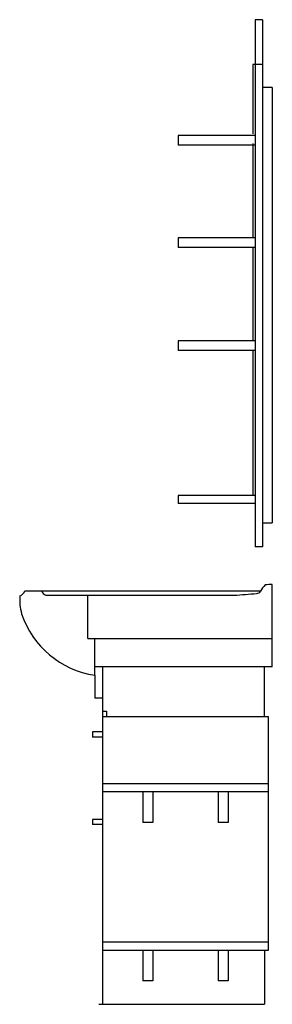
# Model space of a CAD drawing. Header units: millimetres. Extents: x -0.53 to -0.03, y 0 to 1.95.
import ezdxf

# ---------------------------------------------------------------- set-up
doc = ezdxf.new("R2010")
doc.units = ezdxf.units.MM
doc.layers.add('BLOCKS', color=3, linetype='Continuous')

msp = doc.modelspace()

# ---------------------------------------------------------------- linework, layer by layer
at = {"layer": 'BLOCKS'}
for p, q in [((-0.0491, 1.952), (-0.0635, 1.952)), ((-0.0635, 1.952), (-0.0635, 0.907)), ((-0.0491, 1.952), (-0.0491, 0.907)), ((-0.0682, 1.863), (-0.0682, 1.7254)), ((-0.0635, 1.863), (-0.0682, 1.863)), ((-0.0491, 1.863), (-0.0635, 1.863)), ((-0.03, 1.8174), (-0.0491, 1.8174)), ((-0.03, 1.8174), (-0.03, 0.9548)), ((-0.2164, 1.7222), (-0.2164, 1.7031)), ((-0.0635, 1.7222), (-0.2164, 1.7222)), ((-0.0635, 1.7031), (-0.2164, 1.7031)), ((-0.0682, 1.7063), (-0.0682, 1.5197)), ((-0.2164, 1.5197), (-0.2164, 1.5006)), ((-0.0635, 1.5197), (-0.2164, 1.5197)), ((-0.0635, 1.5006), (-0.2164, 1.5006)), ((-0.0682, 1.5006), (-0.0682, 1.3156)), ((-0.2164, 1.3156), (-0.2164, 1.2965)), ((-0.0635, 1.3156), (-0.2164, 1.3156)), ((-0.0635, 1.2965), (-0.2164, 1.2965)), ((-0.0682, 1.2965), (-0.0682, 1.0087)), ((-0.0635, 1.0087), (-0.2164, 1.0087)), ((-0.2164, 1.0087), (-0.2164, 0.9929)), ((-0.0635, 0.9929), (-0.2164, 0.9929)), ((-0.0491, 0.9548), (-0.03, 0.9548)), ((-0.0491, 0.907), (-0.0635, 0.907)), ((-0.03, 0.7252), (-0.03, 0.8325)), ((-0.52, 0.8198), (-0.0527, 0.8198)), ((-0.4781, 0.8112), (-0.1055, 0.8112)), ((-0.3949, 0.7252), (-0.3949, 0.8112)), ((-0.3949, 0.7252), (-0.0299, 0.7252)), ((-0.3815, 0.6523), (-0.3815, 0.7252)), ((-0.1289, 0.7252), (-0.03, 0.7252)), ((-0.03, 0.6692), (-0.0299, 0.7252)), ((-0.03, 0.6692), (-0.3815, 0.6692)), ((-0.3662, 0.6692), (-0.3662, 0)), ((-0.0453, 0.57), (-0.0453, 0.6692)), ((-0.3815, 0.6523), (-0.3815, 0.6069)), ((-0.3662, 0.6069), (-0.3815, 0.6069)), ((-0.3662, 0.5812), (-0.3585, 0.5812)), ((-0.0371, 0.57), (-0.3662, 0.57)), ((-0.3585, 0.5812), (-0.3585, 0.57)), ((-0.0371, 0.1074), (-0.0371, 0.57)), ((-0.3662, 0.5399), (-0.3862, 0.5399)), ((-0.3862, 0.5399), (-0.3862, 0.5299)), ((-0.3662, 0.5299), (-0.3862, 0.5299)), ((-0.0371, 0.4372), (-0.3662, 0.4372)), ((-0.0371, 0.4214), (-0.3662, 0.4214)), ((-0.2862, 0.4214), (-0.2862, 0.3606)), ((-0.2662, 0.4214), (-0.2662, 0.3606)), ((-0.1371, 0.4214), (-0.1371, 0.3606)), ((-0.1171, 0.4214), (-0.1171, 0.3606)), ((-0.3662, 0.3666), (-0.3862, 0.3666)), ((-0.3862, 0.3666), (-0.3862, 0.3566)), ((-0.3662, 0.3566), (-0.3862, 0.3566)), ((-0.2662, 0.3606), (-0.2862, 0.3606)), ((-0.1171, 0.3606), (-0.1371, 0.3606)), ((-0.0371, 0.1232), (-0.3662, 0.1232)), ((-0.3662, 0.1074), (-0.0371, 0.1074)), ((-0.2862, 0.1074), (-0.2862, 0.0467)), ((-0.2662, 0.1074), (-0.2662, 0.0467)), ((-0.1371, 0.1074), (-0.1371, 0.0467)), ((-0.1171, 0.1074), (-0.1171, 0.0467)), ((-0.0453, 0.1074), (-0.0453, 0)), ((-0.2662, 0.0467), (-0.2862, 0.0467)), ((-0.1171, 0.0467), (-0.1371, 0.0467)), ((-0.3732, 0), (-0.0453, 0))]:
    msp.add_line(p, q, dxfattribs=at)
for centre, radius, start, end in [((0.0003, 0.7893), 0.0611, 136.4894, 151.0499), ((-0.0307, 0.754), 0.0785, 89.4595, 99.7169), ((-0.4401, 0.8001), 0.0899, 173.8829, 196.5961), ((-0.5354, 0.8249), 0.0163, 291.3551, 341.6981), ((-0.4748, 0.8233), 0.0126, 196.1808, 254.4756), ((-0.2835, 3.5037), 2.6985, 273.7825, 274.728), ((-0.0638, 0.8286), 0.0144, 280.8852, 317.7326), ((-0.3546, 0.831), 0.1807, 198.2491, 261.4507)]:
    msp.add_arc(centre, radius, start, end, dxfattribs=at)

doc.saveas('drawing.dxf')
